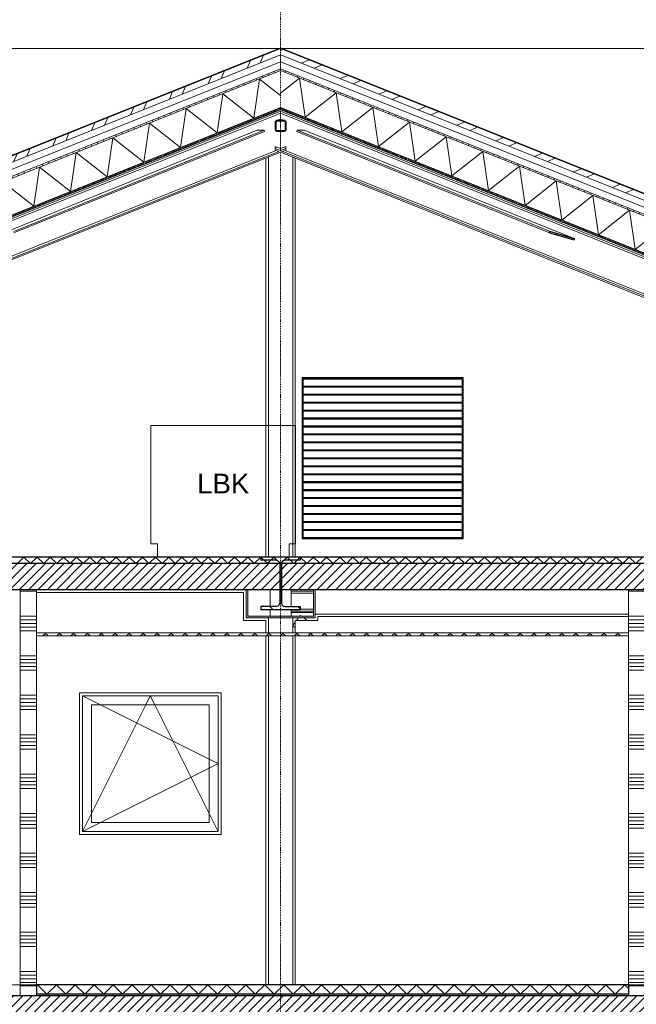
# Model space of a CAD drawing. Extents: x 0 to 92550, y 0 to 59400.
# Tile 28 of 37: x 33756 to 38442, y 42051 to 49534. Entities that reach past the tile are written whole.
import ezdxf
from ezdxf.xclip import XClip

# ---------------------------------------------------------------- set-up
doc = ezdxf.new("R2010")
doc.units = 0
doc.header["$MEASUREMENT"] = 0
doc.header["$XCLIPFRAME"] = 0
for name, pattern in [('Streep-punt fijn', [1251.000023, 626.000023, -312.5, 0, -312.5]), ('Streep-streepje', [1300, 1000, -100, 100, -100]), ('Streeplijn grof', [937.5, 625, -312.5]), ('Streeplijn ultragrof', [750, 500, -250])]:
    doc.linetypes.add(name, pattern=pattern)
for name, color, linetype in [('ZZ 21 Buitenwand spouwblad hsb', 7, 'Continuous'), ('ZZ 22 Binnenwand metal stud', 7, 'Continuous'), ('ZZ 23 Vloeren ongeïsoleerd', 7, 'Continuous'), ('ZZ 27 Dakconstructie', 7, 'Continuous'), ('ZZ 28 HDC staalconstructies', 7, 'Continuous'), ('ZZ 31 Ventilatieroosters', 7, 'Continuous'), ('ZZ 41 Buitenwandafwerking gevelhout', 7, 'Continuous'), ('ZZ 42 Aftimmerwerk algemeen', 7, 'Continuous'), ('ZZ 43 Vloerafwerking algemeen', 7, 'Continuous'), ('ZZ 43 Vloerafwerking dekvloer', 7, 'Continuous'), ('ZZ 45 Plafond koofconstructies', 7, 'Continuous'), ('ZZ 45 Plafond verlaagd plafond systeemplafond', 7, 'Continuous'), ('ZZ 47 Dakafwerking metalen dakbedekking', 7, 'Continuous'), ('ZZ 47 Dakrandafwerking', 7, 'Continuous'), ('ZZ 57 Ventilatie- en luchtbehandelingsinstallaties', 7, 'Continuous'), ('ZZ A Stramien', 7, 'Continuous'), ('ZZ B Bouwbesluitlijnen', 7, 'Continuous'), ('ZZ Info_tekst Algemeen', 7, 'Continuous')]:
    doc.layers.add(name, color=color, linetype=linetype)
doc.styles.add('GENERATED_STYLE_1', font='arial.ttf')
pattern_1 = [(45, (5738.867, 38400), (-35.35534, 35.35534), [])]
pattern_2 = [(135, (5738.87, 38400), (159.099, 159.099), []), (135, (5685.83, 38346.97), (159.099, 159.099), [])]

# ---------------------------------------------------------------- blocks, each defined once
blk = doc.blocks.new('*X3')
at = {"layer": 'ZZ 22 Binnenwand metal stud', "color": 7, "linetype": 'Continuous', "lineweight": 5, "ltscale": 0.01}
for p, q in [((38508.9, 45190.3), (38383.9, 45190.3)), ((38508.9, 45000), (38383.9, 45000)), ((38508.9, 44972.6), (38383.9, 44972.6)), ((38508.9, 44945.1), (38383.9, 44945.1)), ((38508.9, 44917.7), (38383.9, 44917.7)), ((38508.9, 44890.3), (38383.9, 44890.3)), ((38508.9, 44700), (38383.9, 44700)), ((38508.9, 44672.6), (38383.9, 44672.6)), ((38508.9, 44645.1), (38383.9, 44645.1)), ((38508.9, 44617.7), (38383.9, 44617.7)), ((38508.9, 44590.3), (38383.9, 44590.3)), ((38508.9, 44400), (38383.9, 44400)), ((38508.9, 44372.6), (38383.9, 44372.6)), ((38508.9, 44345.1), (38383.9, 44345.1)), ((38508.9, 44317.7), (38383.9, 44317.7)), ((38508.9, 44290.3), (38383.9, 44290.3)), ((38508.9, 44100), (38383.9, 44100)), ((38508.9, 44072.6), (38383.9, 44072.6)), ((38508.9, 44045.1), (38383.9, 44045.1)), ((38508.9, 44017.7), (38383.9, 44017.7)), ((38508.9, 43990.3), (38383.9, 43990.3)), ((38508.9, 43800), (38383.9, 43800)), ((38508.9, 43772.6), (38383.9, 43772.6)), ((38508.9, 43745.1), (38383.9, 43745.1)), ((38508.9, 43717.7), (38383.9, 43717.7)), ((38508.9, 43690.3), (38383.9, 43690.3)), ((38508.9, 43500), (38383.9, 43500)), ((38508.9, 43472.6), (38383.9, 43472.6)), ((38508.9, 43445.1), (38383.9, 43445.1)), ((38508.9, 43417.7), (38383.9, 43417.7)), ((38508.9, 43390.3), (38383.9, 43390.3)), ((38508.9, 43200), (38383.9, 43200)), ((38508.9, 43172.6), (38383.9, 43172.6)), ((38508.9, 43145.1), (38383.9, 43145.1)), ((38508.9, 43117.7), (38383.9, 43117.7)), ((38508.9, 43090.3), (38383.9, 43090.3)), ((38508.9, 42900), (38383.9, 42900)), ((38508.9, 42872.6), (38383.9, 42872.6)), ((38508.9, 42845.1), (38383.9, 42845.1)), ((38508.9, 42817.7), (38383.9, 42817.7)), ((38508.9, 42790.3), (38383.9, 42790.3)), ((38508.9, 42600), (38383.9, 42600)), ((38508.9, 42572.6), (38383.9, 42572.6)), ((38508.9, 42545.1), (38383.9, 42545.1)), ((38508.9, 42517.7), (38383.9, 42517.7)), ((38508.9, 42490.3), (38383.9, 42490.3)), ((38508.9, 42300), (38383.9, 42300)), ((38508.9, 42272.6), (38383.9, 42272.6)), ((38508.9, 42245.1), (38383.9, 42245.1)), ((38508.9, 42217.7), (38383.9, 42217.7)), ((38508.9, 42190.3), (38383.9, 42190.3))]:
    blk.add_line(p, q, dxfattribs=at)
blk = doc.blocks.new('*X6')
at = {"layer": 'ZZ 22 Binnenwand metal stud', "color": 7, "linetype": 'Continuous', "lineweight": 5, "ltscale": 0.01}
for p, q in [((33883.9, 45190.3), (33758.9, 45190.3)), ((33883.9, 45000), (33758.9, 45000)), ((33883.9, 44972.6), (33758.9, 44972.6)), ((33883.9, 44945.1), (33758.9, 44945.1)), ((33883.9, 44917.7), (33758.9, 44917.7)), ((33883.9, 44890.3), (33758.9, 44890.3)), ((33883.9, 44700), (33758.9, 44700)), ((33883.9, 44672.6), (33758.9, 44672.6)), ((33883.9, 44645.1), (33758.9, 44645.1)), ((33883.9, 44617.7), (33758.9, 44617.7)), ((33883.9, 44590.3), (33758.9, 44590.3)), ((33883.9, 44400), (33758.9, 44400)), ((33883.9, 44372.6), (33758.9, 44372.6)), ((33883.9, 44345.1), (33758.9, 44345.1)), ((33883.9, 44317.7), (33758.9, 44317.7)), ((33883.9, 44290.3), (33758.9, 44290.3)), ((33883.9, 44100), (33758.9, 44100)), ((33883.9, 44072.6), (33758.9, 44072.6)), ((33883.9, 44045.1), (33758.9, 44045.1)), ((33883.9, 44017.7), (33758.9, 44017.7)), ((33883.9, 43990.3), (33758.9, 43990.3)), ((33883.9, 43800), (33758.9, 43800)), ((33883.9, 43772.6), (33758.9, 43772.6)), ((33883.9, 43745.1), (33758.9, 43745.1)), ((33883.9, 43717.7), (33758.9, 43717.7)), ((33883.9, 43690.3), (33758.9, 43690.3)), ((33883.9, 43500), (33758.9, 43500)), ((33883.9, 43472.6), (33758.9, 43472.6)), ((33883.9, 43445.1), (33758.9, 43445.1)), ((33883.9, 43417.7), (33758.9, 43417.7)), ((33883.9, 43390.3), (33758.9, 43390.3)), ((33883.9, 43200), (33758.9, 43200)), ((33883.9, 43172.6), (33758.9, 43172.6)), ((33883.9, 43145.1), (33758.9, 43145.1)), ((33883.9, 43117.7), (33758.9, 43117.7)), ((33883.9, 43090.3), (33758.9, 43090.3)), ((33883.9, 42900), (33758.9, 42900)), ((33883.9, 42872.6), (33758.9, 42872.6)), ((33883.9, 42845.1), (33758.9, 42845.1)), ((33883.9, 42817.7), (33758.9, 42817.7)), ((33883.9, 42790.3), (33758.9, 42790.3)), ((33883.9, 42600), (33758.9, 42600)), ((33883.9, 42572.6), (33758.9, 42572.6)), ((33883.9, 42545.1), (33758.9, 42545.1)), ((33883.9, 42517.7), (33758.9, 42517.7)), ((33883.9, 42490.3), (33758.9, 42490.3)), ((33883.9, 42300), (33758.9, 42300)), ((33883.9, 42272.6), (33758.9, 42272.6)), ((33883.9, 42245.1), (33758.9, 42245.1)), ((33883.9, 42217.7), (33758.9, 42217.7)), ((33883.9, 42190.3), (33758.9, 42190.3))]:
    blk.add_line(p, q, dxfattribs=at)
blk = doc.blocks.new('*X25')
at = {"layer": 'ZZ 43 Vloerafwerking dekvloer', "color": 7, "linetype": 'Continuous', "lineweight": 5, "ltscale": 0.01}
for p, q in [((33883.9, 42193), (33890.9, 42200)), ((33890.9, 42200), (33962.9, 42128)), ((33962.9, 42128), (34034.9, 42200)), ((34034.9, 42200), (34106.9, 42128)), ((34106.9, 42128), (34178.9, 42200)), ((34178.9, 42200), (34250.9, 42128)), ((34250.9, 42128), (34322.9, 42200)), ((34322.9, 42200), (34394.9, 42128)), ((34394.9, 42128), (34466.9, 42200)), ((34466.9, 42200), (34538.9, 42128)), ((34538.9, 42128), (34610.9, 42200)), ((34610.9, 42200), (34682.9, 42128)), ((34682.9, 42128), (34754.9, 42200)), ((34754.9, 42200), (34826.9, 42128)), ((34826.9, 42128), (34898.9, 42200)), ((34898.9, 42200), (34970.9, 42128)), ((34970.9, 42128), (35042.9, 42200)), ((35042.9, 42200), (35114.9, 42128)), ((35114.9, 42128), (35186.9, 42200)), ((35186.9, 42200), (35258.9, 42128)), ((35258.9, 42128), (35330.9, 42200)), ((35330.9, 42200), (35402.9, 42128)), ((35402.9, 42128), (35474.9, 42200)), ((35474.9, 42200), (35546.9, 42128)), ((35546.9, 42128), (35618.9, 42200)), ((35618.9, 42200), (35690.9, 42128)), ((35690.9, 42128), (35762.9, 42200)), ((35762.9, 42200), (35834.9, 42128)), ((35834.9, 42128), (35906.9, 42200)), ((35906.9, 42200), (35978.9, 42128)), ((35978.9, 42128), (36050.9, 42200)), ((36050.9, 42200), (36122.9, 42128)), ((36122.9, 42128), (36194.9, 42200)), ((36194.9, 42200), (36266.9, 42128)), ((36266.9, 42128), (36338.9, 42200)), ((36338.9, 42200), (36410.9, 42128)), ((36410.9, 42128), (36482.9, 42200)), ((36482.9, 42200), (36554.9, 42128)), ((36554.9, 42128), (36626.9, 42200)), ((36626.9, 42200), (36698.9, 42128)), ((36698.9, 42128), (36770.9, 42200)), ((36770.9, 42200), (36842.9, 42128)), ((36842.9, 42128), (36914.9, 42200)), ((36914.9, 42200), (36986.9, 42128)), ((36986.9, 42128), (37058.9, 42200)), ((37058.9, 42200), (37130.9, 42128)), ((37130.9, 42128), (37202.9, 42200)), ((37202.9, 42200), (37274.9, 42128)), ((37274.9, 42128), (37346.9, 42200)), ((37346.9, 42200), (37418.9, 42128)), ((37418.9, 42128), (37490.9, 42200)), ((37490.9, 42200), (37562.9, 42128)), ((37562.9, 42128), (37634.9, 42200)), ((37634.9, 42200), (37706.9, 42128)), ((37706.9, 42128), (37778.9, 42200)), ((37778.9, 42200), (37850.9, 42128)), ((37850.9, 42128), (37922.9, 42200)), ((37922.9, 42200), (37994.9, 42128)), ((37994.9, 42128), (38066.9, 42200)), ((38066.9, 42200), (38138.9, 42128)), ((38138.9, 42128), (38210.9, 42200)), ((38210.9, 42200), (38282.9, 42128)), ((38282.9, 42128), (38354.9, 42200)), ((38354.9, 42200), (38383.9, 42171))]:
    blk.add_line(p, q, dxfattribs=at)
blk = doc.blocks.new('*X28')
at = {"layer": 'ZZ 43 Vloerafwerking algemeen', "linetype": 'Continuous', "lineweight": 0, "true_color": 0x000000}
blk.add_hatch(color=18, dxfattribs=at).paths.add_polyline_path([(33883.9, 42128), (33883.9, 42116), (38383.9, 42116), (38383.9, 42128)])
blk = doc.blocks.new('*X42')
at = {"layer": 'ZZ 43 Vloerafwerking dekvloer', "color": 7, "linetype": 'Continuous', "lineweight": 5, "ltscale": 0.01}
for p, q in [((33738.9, 45400), (33788.9, 45450)), ((33788.9, 45450), (33838.9, 45400)), ((33838.9, 45400), (33888.9, 45450)), ((33888.9, 45450), (33938.9, 45400)), ((33938.9, 45400), (33988.9, 45450)), ((33988.9, 45450), (34038.9, 45400)), ((34038.9, 45400), (34088.9, 45450)), ((34088.9, 45450), (34138.9, 45400)), ((34138.9, 45400), (34188.9, 45450)), ((34188.9, 45450), (34238.9, 45400)), ((34238.9, 45400), (34288.9, 45450)), ((34288.9, 45450), (34338.9, 45400)), ((34338.9, 45400), (34388.9, 45450)), ((34388.9, 45450), (34438.9, 45400)), ((34438.9, 45400), (34488.9, 45450)), ((34488.9, 45450), (34538.9, 45400)), ((34538.9, 45400), (34588.9, 45450)), ((34588.9, 45450), (34638.9, 45400)), ((34638.9, 45400), (34688.9, 45450)), ((34688.9, 45450), (34738.9, 45400)), ((34738.9, 45400), (34788.9, 45450)), ((34788.9, 45450), (34838.9, 45400)), ((34838.9, 45400), (34888.9, 45450)), ((34888.9, 45450), (34938.9, 45400)), ((34938.9, 45400), (34988.9, 45450)), ((34988.9, 45450), (35038.9, 45400)), ((35038.9, 45400), (35088.9, 45450)), ((35088.9, 45450), (35138.9, 45400)), ((35138.9, 45400), (35188.9, 45450)), ((35188.9, 45450), (35238.9, 45400)), ((35238.9, 45400), (35288.9, 45450)), ((35288.9, 45450), (35338.9, 45400)), ((35338.9, 45400), (35388.9, 45450)), ((35388.9, 45450), (35438.9, 45400)), ((35438.9, 45400), (35488.9, 45450)), ((35488.9, 45450), (35538.9, 45400)), ((35538.9, 45400), (35588.9, 45450)), ((35588.9, 45450), (35638.9, 45400)), ((35638.9, 45400), (35688.9, 45450)), ((35688.9, 45450), (35738.9, 45400)), ((35738.9, 45400), (35788.9, 45450)), ((35788.9, 45450), (35838.9, 45400)), ((35838.9, 45400), (35888.9, 45450)), ((35888.9, 45450), (35938.9, 45400)), ((35938.9, 45400), (35988.9, 45450)), ((35988.9, 45450), (36038.9, 45400)), ((36038.9, 45400), (36088.9, 45450)), ((36088.9, 45450), (36138.9, 45400)), ((36138.9, 45400), (36188.9, 45450)), ((36188.9, 45450), (36238.9, 45400)), ((36238.9, 45400), (36288.9, 45450)), ((36288.9, 45450), (36338.9, 45400)), ((36338.9, 45400), (36388.9, 45450)), ((36388.9, 45450), (36438.9, 45400)), ((36438.9, 45400), (36488.9, 45450)), ((36488.9, 45450), (36538.9, 45400)), ((36538.9, 45400), (36588.9, 45450)), ((36588.9, 45450), (36638.9, 45400)), ((36638.9, 45400), (36688.9, 45450)), ((36688.9, 45450), (36738.9, 45400)), ((36738.9, 45400), (36788.9, 45450)), ((36788.9, 45450), (36838.9, 45400)), ((36838.9, 45400), (36888.9, 45450)), ((36888.9, 45450), (36938.9, 45400)), ((36938.9, 45400), (36988.9, 45450)), ((36988.9, 45450), (37038.9, 45400)), ((37038.9, 45400), (37088.9, 45450)), ((37088.9, 45450), (37138.9, 45400)), ((37138.9, 45400), (37188.9, 45450)), ((37188.9, 45450), (37238.9, 45400)), ((37238.9, 45400), (37288.9, 45450)), ((37288.9, 45450), (37338.9, 45400)), ((37338.9, 45400), (37388.9, 45450)), ((37388.9, 45450), (37438.9, 45400)), ((37438.9, 45400), (37488.9, 45450)), ((37488.9, 45450), (37538.9, 45400)), ((37538.9, 45400), (37588.9, 45450)), ((37588.9, 45450), (37638.9, 45400)), ((37638.9, 45400), (37688.9, 45450)), ((37688.9, 45450), (37738.9, 45400)), ((37738.9, 45400), (37788.9, 45450)), ((37788.9, 45450), (37838.9, 45400)), ((37838.9, 45400), (37888.9, 45450)), ((37888.9, 45450), (37938.9, 45400)), ((37938.9, 45400), (37988.9, 45450)), ((37988.9, 45450), (38038.9, 45400)), ((38038.9, 45400), (38088.9, 45450)), ((38088.9, 45450), (38138.9, 45400)), ((38138.9, 45400), (38188.9, 45450)), ((38188.9, 45450), (38238.9, 45400)), ((38238.9, 45400), (38288.9, 45450)), ((38288.9, 45450), (38338.9, 45400)), ((38338.9, 45400), (38388.9, 45450)), ((38388.9, 45450), (38438.9, 45400)), ((38438.9, 45400), (38488.9, 45450))]:
    blk.add_line(p, q, dxfattribs=at)
blk = doc.blocks.new('*X48')
at = {"layer": 'ZZ 27 Dakconstructie', "color": 7, "linetype": 'Continuous', "lineweight": 5, "ltscale": 0.01}
for p, q in [((35882.3, 49088.8), (35738.9, 48975.9)), ((35882.3, 49088.8), (35925.1, 48791.6)), ((36161.1, 48977.3), (35925.1, 48791.6)), ((36161.1, 48977.3), (36203.9, 48680.1)), ((36439.8, 48865.8), (36203.9, 48680.1)), ((36439.8, 48865.8), (36482.6, 48568.6)), ((36718.6, 48754.3), (36482.6, 48568.6)), ((36718.6, 48754.3), (36761.4, 48457.2)), ((36997.3, 48642.8), (36761.4, 48457.2)), ((36997.3, 48642.8), (37040.1, 48345.7)), ((37276.1, 48531.3), (37040.1, 48345.7)), ((37276.1, 48531.3), (37318.9, 48234.2)), ((37554.8, 48419.8), (37318.9, 48234.2)), ((37554.8, 48419.8), (37597.6, 48122.7)), ((37833.6, 48308.3), (37597.6, 48122.7)), ((37833.6, 48308.3), (37876.4, 48011.2)), ((38112.3, 48196.8), (37876.4, 48011.2)), ((38112.3, 48196.8), (38155.1, 47899.7)), ((38391.1, 48085.3), (38155.1, 47899.7)), ((38391.1, 48085.3), (38433.9, 47788.2)), ((38669.8, 47973.8), (38433.9, 47788.2)), ((38669.8, 47973.8), (38712.6, 47676.7)), ((38948.6, 47862.3), (38712.6, 47676.7)), ((38948.6, 47862.3), (38991.4, 47565.2)), ((39227.3, 47750.8), (38991.4, 47565.2)), ((39227.3, 47750.8), (39270.1, 47453.7)), ((39506.1, 47639.3), (39270.1, 47453.7)), ((39506.1, 47639.3), (39548.9, 47342.2)), ((39784.8, 47527.8), (39548.9, 47342.2)), ((39784.8, 47527.8), (39827.6, 47230.7)), ((40063.6, 47416.3), (39827.6, 47230.7)), ((40063.6, 47416.3), (40106.4, 47119.2)), ((40342.3, 47304.8), (40106.4, 47119.2)), ((40342.3, 47304.8), (40385.1, 47007.7)), ((40621.1, 47193.3), (40385.1, 47007.7)), ((40621.1, 47193.3), (40663.9, 46896.2)), ((40899.8, 47081.8), (40663.9, 46896.2)), ((40899.8, 47081.8), (40942.6, 46784.7)), ((41178.6, 46970.3), (40942.6, 46784.7)), ((41178.6, 46970.3), (41221.4, 46673.2)), ((41457.3, 46858.8), (41221.4, 46673.2)), ((41457.3, 46858.8), (41500.1, 46561.7)), ((41736.1, 46747.3), (41500.1, 46561.7)), ((41736.1, 46747.3), (41778.9, 46450.2)), ((42014.8, 46635.8), (41778.9, 46450.2)), ((42014.8, 46635.8), (42057.6, 46338.7)), ((42293.6, 46524.3), (42057.6, 46338.7)), ((42293.6, 46524.3), (42336.4, 46227.2)), ((42572.3, 46412.8), (42336.4, 46227.2)), ((42572.3, 46412.8), (42615.1, 46115.7)), ((42838.9, 46291.7), (42615.1, 46115.7))]:
    blk.add_line(p, q, dxfattribs=at)
blk = doc.blocks.new('*X49')
at = {"layer": 'ZZ 27 Dakconstructie', "color": 7, "linetype": 'Continuous', "lineweight": 5, "ltscale": 0.01}
for p, q in [((35536.5, 48785.2), (35579.3, 49082.3)), ((35738.9, 48956.8), (35579.3, 49082.3)), ((35257.7, 48673.7), (35300.5, 48970.8)), ((35536.5, 48785.2), (35300.5, 48970.8)), ((34979, 48562.2), (35021.8, 48859.3)), ((35257.7, 48673.7), (35021.8, 48859.3)), ((34700.2, 48450.7), (34743, 48747.8)), ((34979, 48562.2), (34743, 48747.8)), ((34421.5, 48339.2), (34464.3, 48636.3)), ((34700.2, 48450.7), (34464.3, 48636.3)), ((34142.7, 48227.7), (34185.5, 48524.8)), ((34421.5, 48339.2), (34185.5, 48524.8)), ((33864, 48116.2), (33906.8, 48413.3)), ((34142.7, 48227.7), (33906.8, 48413.3)), ((33585.2, 48004.7), (33628, 48301.8)), ((33864, 48116.2), (33628, 48301.8)), ((33306.5, 47893.2), (33349.3, 48190.3)), ((33585.2, 48004.7), (33349.3, 48190.3)), ((33027.7, 47781.7), (33070.5, 48078.8)), ((33306.5, 47893.2), (33070.5, 48078.8)), ((32749, 47670.2), (32791.8, 47967.3)), ((33027.7, 47781.7), (32791.8, 47967.3)), ((32470.2, 47558.7), (32513, 47855.8)), ((32749, 47670.2), (32513, 47855.8)), ((32191.5, 47447.2), (32234.3, 47744.3)), ((32470.2, 47558.7), (32234.3, 47744.3)), ((31912.7, 47335.7), (31955.5, 47632.8)), ((32191.5, 47447.2), (31955.5, 47632.8)), ((31634, 47224.2), (31676.8, 47521.3)), ((31912.7, 47335.7), (31676.8, 47521.3)), ((31355.2, 47112.7), (31398, 47409.8)), ((31634, 47224.2), (31398, 47409.8)), ((31076.5, 47001.2), (31119.3, 47298.3)), ((31355.2, 47112.7), (31119.3, 47298.3)), ((30797.7, 46889.7), (30840.5, 47186.8)), ((31076.5, 47001.2), (30840.5, 47186.8)), ((30519, 46778.2), (30561.8, 47075.3)), ((30797.7, 46889.7), (30561.8, 47075.3)), ((30240.2, 46666.7), (30283, 46963.8)), ((30519, 46778.2), (30283, 46963.8)), ((29961.5, 46555.2), (30004.3, 46852.3)), ((30240.2, 46666.7), (30004.3, 46852.3)), ((29688.9, 46486.4), (29725.5, 46740.8)), ((29961.5, 46555.2), (29725.5, 46740.8))]:
    blk.add_line(p, q, dxfattribs=at)
blk = doc.blocks.new('Drawing_1_1', base_point=(5738.9, 38400))
at = {"layer": 'ZZ 23 Vloeren ongeïsoleerd', "linetype": 'Continuous', "lineweight": 0, "true_color": 0x000000}
h = blk.add_hatch(dxfattribs=at)
h.set_pattern_fill('220_Gewapend_beton___pre_62', color=18, style=0, pattern_type=2)
h.set_pattern_definition(pattern_1)
h.paths.add_polyline_path([(28246.1, 45200), (35732.1, 45200), (35732.1, 45399), (35731.8, 45400), (28246.1, 45400)])
h = blk.add_hatch(dxfattribs=at)
h.set_pattern_fill('220_Gewapend_beton___pre_62', color=18, style=0, pattern_type=2)
h.set_pattern_definition(pattern_1)
h.paths.add_polyline_path([(35745.9, 45400), (35745.6, 45399), (35745.6, 45200), (43238.9, 45200), (43238.9, 45400)])
h = blk.add_hatch(dxfattribs=at)
h.set_pattern_fill('220_Gewapend_beton___pre_62', color=18, style=0, pattern_type=2)
h.set_pattern_definition(pattern_1)
h.paths.add_polyline_path([(19723.9, 42116), (19723.9, 41856), (43238.9, 41856), (43238.9, 42116)])
at = {"layer": 'ZZ 27 Dakconstructie', "linetype": 'Continuous', "lineweight": 0, "true_color": 0x000000}
h = blk.add_hatch(dxfattribs=at)
h.set_pattern_fill('325_Hout_plaatmateriaal__BC', color=18, style=0, pattern_type=2)
h.set_pattern_definition([(111.80141, (5738.867, 38400), (46.423835, 18.56953), [])])
h.paths.add_polyline_path([(35738.9, 49159.1), (29688.9, 46739.1), (29688.9, 46726.2), (35738.9, 49146.2)])
h = blk.add_hatch(dxfattribs=at)
h.set_pattern_fill('325_Hout_plaatmateriaal__BC', color=18, style=0, pattern_type=2)
h.set_pattern_definition([(68.19859, (5738.867, 38400), (-46.423835, 18.569534), [])])
h.paths.add_polyline_path([(35738.9, 49159.1), (35738.9, 49146.2), (42838.9, 46306.2), (42838.9, 46319.1)])
h = blk.add_hatch(dxfattribs=at)
h.set_pattern_fill('930_Lijnen_vert_200_0001', color=18, style=0, pattern_type=2)
h.set_pattern_definition([(111.8014, (5738.87, 38400), (185.6953, 74.2781), [])])
h.paths.add_polyline_path([(29688.9, 46430), (35738.9, 48850), (35738.9, 48866.2), (29688.9, 46446.2)])
h = blk.add_hatch(dxfattribs=at)
h.set_pattern_fill('930_Lijnen_vert_200_0001', color=18, style=0, pattern_type=2)
h.set_pattern_definition([(68.1986, (5738.87, 38400), (-185.6953, 74.2781), [])])
h.paths.add_polyline_path([(35738.9, 48850), (42838.9, 46010), (42838.9, 46026.2), (35738.9, 48866.2)])
at = {"layer": 'ZZ 28 HDC staalconstructies', "linetype": 'Continuous', "lineweight": 0, "true_color": 0x000000}
h = blk.add_hatch(dxfattribs=at)
h.set_pattern_fill('515_Staal_0001', color=18, style=0, pattern_type=2)
h.set_pattern_definition(pattern_2)
h.paths.add_polyline_path([(35775.9, 48763.2), (35768.9, 48766.2), (35708.9, 48766.2), (35701.8, 48763.2), (35698.9, 48756.2), (35698.9, 48696.2), (35701.8, 48689.1), (35708.9, 48686.2), (35768.9, 48686.2), (35775.9, 48689.1), (35778.9, 48696.2), (35778.9, 48756.2)])
h.paths.add_polyline_path([(35768.9, 48761.2), (35772.4, 48759.7), (35773.9, 48756.2), (35773.9, 48696.2), (35772.4, 48692.6), (35768.9, 48691.2), (35708.9, 48691.2), (35705.3, 48692.6), (35703.9, 48696.2), (35703.9, 48756.2), (35705.3, 48759.7), (35708.9, 48761.2)], flags=0)
h = blk.add_hatch(dxfattribs=at)
h.set_pattern_fill('515_Staal_0001', color=18, style=0, pattern_type=2)
h.set_pattern_definition([(45, (5738.87, 38400), (-159.099, 159.099), []), (45, (5685.83, 38453.03), (-159.099, 159.099), [])])
h.paths.add_polyline_path([(37781.7, 47914.8), (37968.9, 47861.1), (37968.9, 47871.7), (37781.7, 47925.3)])
h = blk.add_hatch(dxfattribs=at)
h.set_pattern_fill('515_Staal_0001', color=18, style=0, pattern_type=2)
h.set_pattern_definition(pattern_2)
h.paths.add_polyline_path([(35588.9, 45074), (35588.9, 45050), (35888.9, 45050), (35888.9, 45074), (35772.6, 45074), (35759.1, 45077.6), (35749.2, 45087.5), (35745.6, 45101), (35745.6, 45399), (35745.9, 45400), (35731.8, 45400), (35732.1, 45399), (35732.1, 45101), (35728.5, 45087.5), (35718.6, 45077.6), (35705.1, 45074)])
at = {"layer": 'ZZ 45 Plafond koofconstructies', "linetype": 'Continuous', "lineweight": 0, "true_color": 0x7f7f7f}
for points in [[(35476.9, 45200), (35476.9, 45000), (35488.9, 45000), (35488.9, 45200)], [(35988.9, 45000), (36000.9, 45000), (36000.9, 45200), (35988.9, 45200)], [(36000.9, 45000), (35476.9, 45000), (35476.9, 44988), (36000.9, 44988)]]:
    blk.add_hatch(color=8, dxfattribs=at).paths.add_polyline_path(points)
at = {"layer": 'ZZ 45 Plafond verlaagd plafond systeemplafond', "linetype": 'Continuous', "lineweight": 0, "true_color": 0x000000}
h = blk.add_hatch(dxfattribs=at)
h.set_pattern_fill('415_Isolatie_ruit_0001', color=18, style=0, pattern_type=2)
h.set_pattern_definition([(45, (5738.87, 38400), (-53.03301, 53.03301), []), (135, (5738.87, 38400), (53.03301, 53.03301), [])])
h.paths.add_polyline_path([(33883.9, 44850), (38383.9, 44850), (38383.9, 44875), (33883.9, 44875)])
at = {"layer": 'ZZ 47 Dakafwerking metalen dakbedekking', "linetype": 'Continuous', "lineweight": 0, "true_color": 0x000000}
h = blk.add_hatch(dxfattribs=at)
h.set_pattern_fill('515_Staal_0001', color=18, style=0, pattern_type=2)
h.set_pattern_definition([(66.8014, (5738.87, 38400), (-206.8076, 88.6318), []), (66.8014, (5669.93, 38429.54), (-206.8076, 88.6318), [])])
h.paths.add_polyline_path([(29579.3, 46851.5), (29596, 46809.7), (35738.9, 49266.8), (35738.9, 49315.3)])
h = blk.add_hatch(dxfattribs=at)
h.set_pattern_fill('515_Staal_0001', color=18, style=0, pattern_type=2)
h.set_pattern_definition([(23.1986, (5738.87, 38400), (-88.6318, 206.8076), []), (23.1986, (5709.32, 38468.94), (-88.6318, 206.8076), [])])
h.paths.add_polyline_path([(35738.9, 49266.8), (42931.7, 46389.7), (42948.4, 46431.5), (35738.9, 49315.3)])
at = {"layer": 'ZZ 21 Buitenwand spouwblad hsb', "color": 7, "linetype": 'Continuous', "lineweight": 5, "ltscale": 0.01}
for p, q in [((35626.9, 45450), (35626.9, 48482)), ((35850.9, 45450), (35850.9, 48482)), ((35901.9, 46814), (37126.9, 46814)), ((35901.9, 45589), (35901.9, 46814)), ((37126.9, 46814), (37126.9, 45589)), ((37126.9, 45589), (35901.9, 45589)), ((35456.9, 45180), (33883.9, 45180)), ((35456.9, 44968), (35456.9, 45180)), ((36020.9, 44997), (36020.9, 44968)), ((38383.9, 44997), (36020.9, 44997)), ((35626.9, 44968), (35456.9, 44968)), ((35626.9, 44875), (35626.9, 44968)), ((36020.9, 44968), (35850.9, 44968)), ((35850.9, 44875), (35850.9, 44968)), ((35626.9, 42200), (35626.9, 44850)), ((35850.9, 42200), (35850.9, 44850)), ((34210.9, 43342), (34210.9, 44418)), ((34210.9, 44418), (35286.9, 44418)), ((35286.9, 44418), (35286.9, 43342)), ((35286.9, 43342), (34210.9, 43342))]:
    blk.add_line(p, q, dxfattribs=at)
at = {"layer": 'ZZ 22 Binnenwand metal stud', "color": 7, "linetype": 'Continuous', "lineweight": 15, "ltscale": 0.01}
for p, q in [((33758.9, 45200), (33758.9, 42116)), ((33883.9, 45200), (33883.9, 44875)), ((38383.9, 45200), (38383.9, 44875)), ((33883.9, 44875), (33883.9, 44850)), ((33883.9, 44850), (33883.9, 42200)), ((38383.9, 44875), (38383.9, 44850)), ((38383.9, 44850), (38383.9, 42200)), ((33883.9, 42128), (33883.9, 42116)), ((38383.9, 42128), (38383.9, 42116))]:
    blk.add_line(p, q, dxfattribs=at)
at = {"layer": 'ZZ 23 Vloeren ongeïsoleerd', "color": 7, "linetype": 'Continuous', "lineweight": 25, "ltscale": 0.01}
for p, q in [((35476.9, 45200), (33883.9, 45200)), ((35488.9, 45200), (35476.9, 45200)), ((35988.9, 45200), (35488.9, 45200)), ((36000.9, 45200), (35988.9, 45200)), ((38383.9, 45200), (36000.9, 45200))]:
    blk.add_line(p, q, dxfattribs=at)
at = {"layer": 'ZZ 23 Vloeren ongeïsoleerd', "color": 7, "linetype": 'Continuous', "lineweight": 25, "ltscale": 0.01, "flags": 128}
for points in [[(43138.9, 45400), (29861.9, 45400), (29846.9, 45400), (29706.9, 45400), (29688.9, 45400), (26788.9, 45400), (26770.9, 45400), (26630.9, 45400), (26615.9, 45400), (19868.9, 45400), (19803.9, 45400)], [(33883.9, 45200), (33758.9, 45200), (33753.9, 45200), (33628.9, 45200)], [(38638.9, 45200), (38513.9, 45200), (38508.9, 45200), (38383.9, 45200)], [(43138.9, 42116), (38638.9, 42116), (38513.9, 42116), (38508.9, 42116), (38383.9, 42116), (33883.9, 42116), (33758.9, 42116), (33753.9, 42116), (33628.9, 42116), (29128.9, 42116), (29003.9, 42116), (28998.9, 42116), (28873.9, 42116), (24903.9, 42116), (24833.9, 42116), (24828.9, 42116), (24758.9, 42116), (19868.9, 42116), (19798.9, 42116), (19793.9, 42116), (19723.9, 42116)]]:
    blk.add_lwpolyline(points, dxfattribs=at)
at = {"layer": 'ZZ 27 Dakconstructie', "color": 7, "linetype": 'Continuous', "lineweight": 9, "ltscale": 0.01}
for p, q in [((35738.9, 49213), (29688.9, 46793)), ((35738.9, 49213), (42838.9, 46373)), ((35738.9, 49159.1), (29688.9, 46739.1)), ((35738.9, 49146.2), (29688.9, 46726.2)), ((35738.9, 49159.1), (42838.9, 46319.1)), ((35738.9, 49146.2), (42838.9, 46306.2)), ((35738.9, 48866.2), (29688.9, 46446.2)), ((35738.9, 48866.2), (42838.9, 46026.2)), ((35738.9, 48850), (29861.9, 46499.2)), ((35738.9, 48850), (42838.9, 46010))]:
    blk.add_line(p, q, dxfattribs=at)
at = {"layer": 'ZZ 28 HDC staalconstructies', "color": 7, "linetype": 'Continuous', "lineweight": 5, "ltscale": 0.01}
for p, q in [((29861.9, 46499.2), (35724.5, 48844.2)), ((29861.9, 46487.6), (35738.9, 48838.4)), ((29861.9, 46471.5), (35698.9, 48806.3)), ((35698.9, 48806.3), (35738.9, 48822.3)), ((35704.3, 48836.1), (35704.2, 48836.1)), ((35724.5, 48844.2), (35724.4, 48844.2)), ((35738.9, 48850), (35738.8, 48850)), ((35738.9, 48850), (35738.9, 48850)), ((35738.9, 48838.4), (35738.9, 48836.3)), ((43066.9, 45907.2), (35738.9, 48838.4)), ((35738.9, 48830.4), (35738.9, 48836.3)), ((35738.9, 48822.3), (35738.9, 48830.4)), ((43066.9, 45891.1), (35738.9, 48822.3)), ((35753.3, 48844.2), (35753.3, 48844.2)), ((43066.9, 45918.8), (35753.3, 48844.2)), ((35773.5, 48836.1), (35773.5, 48836.1)), ((35738.8, 48778.1), (35708.9, 48766.2)), ((35738.9, 48778.2), (35738.8, 48778.1)), ((35738.9, 48778.2), (35768.9, 48766.2)), ((33525.8, 47870.4), (35560.3, 48693.9)), ((33712, 47924), (35614, 48693.9)), ((33712, 47913.4), (35616.8, 48684.4)), ((35560.3, 48693.9), (35614, 48693.9)), ((35614, 48693.9), (35616.8, 48684.4)), ((35861.9, 48684.7), (35864.6, 48694.1)), ((37781.7, 47914.8), (35861.9, 48684.7)), ((37781.7, 47925.3), (35864.6, 48694.1)), ((35864.6, 48694.1), (35918, 48694.1)), ((37968.9, 47871.7), (35918, 48694.1)), ((35738.9, 48554.5), (35698.9, 48570.5)), ((35698.9, 48562.4), (35698.9, 48570.5)), ((35698.9, 48556.5), (35698.9, 48562.4)), ((35738.9, 48554.5), (35778.9, 48570.5)), ((35778.9, 48570.5), (35778.9, 48562.4)), ((35778.9, 48562.4), (35778.9, 48556.5)), ((29861.9, 46203.7), (35704.3, 48540.7)), ((29861.9, 46187.6), (35724.5, 48532.6)), ((29861.9, 46176), (35738.9, 48526.8)), ((35698.9, 48554.4), (35698.9, 48556.5)), ((35698.9, 48542.8), (35698.9, 48554.4)), ((43105.9, 45591.6), (35698.9, 48554.4)), ((35724.5, 48532.6), (35698.9, 48542.8)), ((35738.9, 48546.4), (35738.9, 48554.5)), ((35738.9, 48538.4), (35778.9, 48554.4)), ((35738.9, 48540.5), (35738.9, 48546.4)), ((35738.9, 48538.4), (35738.9, 48540.5)), ((35738.9, 48538.4), (35753.3, 48532.6)), ((43105.9, 45580), (35738.9, 48526.8)), ((35753.3, 48532.6), (35778.9, 48542.8)), ((43105.9, 45607.7), (35773.5, 48540.7)), ((35778.9, 48556.5), (35778.9, 48554.4)), ((35778.9, 48554.4), (35778.9, 48542.8)), ((35658.9, 45074), (35658.9, 45200)), ((35818.9, 45074), (35818.9, 45200)), ((35819.5, 45190.5), (35819.5, 45200)), ((35819.5, 45188.5), (35819.5, 45190.5)), ((35988.9, 45190.5), (35819.5, 45190.5)), ((35819.5, 45183), (35819.5, 45188.5)), ((35819.5, 45175.5), (35819.5, 45183)), ((35819.5, 45074), (35819.5, 45175.5)), ((35988.9, 45175.5), (35819.5, 45175.5)), ((35658.9, 45000), (35658.9, 45050)), ((35818.9, 45000), (35818.9, 45050)), ((35819.5, 45046), (35819.5, 45050)), ((35819.5, 45040.5), (35819.5, 45046)), ((35988.9, 45053.5), (35888.9, 45053.5)), ((35819.5, 45038.5), (35819.5, 45040.5)), ((35819.5, 45029), (35819.5, 45038.5)), ((35988.9, 45038.5), (35819.5, 45038.5)), ((35988.9, 45029), (35819.5, 45029)), ((35876.1, 44988), (35860.3, 44968)), ((35860.3, 44968), (35876.1, 44988)), ((35890.9, 45006.9), (35885.5, 45000)), ((35885.6, 45000), (35891, 45006.9)), ((35899.7, 45000), (35891, 45006.9)), ((35940.3, 44968), (35914.9, 44988)), ((35850.9, 44956), (35830.9, 44930.6)), ((35830.9, 44930.6), (35850.9, 44956)), ((35850.9, 44911.1), (35830.9, 44926.9)), ((35850.9, 44911.1), (35830.9, 44926.9))]:
    blk.add_line(p, q, dxfattribs=at)
at = {"layer": 'ZZ 28 HDC staalconstructies', "color": 7, "linetype": 'Continuous', "lineweight": 25, "ltscale": 0.01}
for p, q in [((37781.7, 47925.3), (37781.7, 47914.8)), ((37781.7, 47925.3), (37968.9, 47871.7)), ((37781.7, 47914.8), (37968.9, 47861.1)), ((37968.9, 47871.7), (37968.9, 47861.1)), ((35588.9, 45450), (35588.9, 45426)), ((35718.6, 45422.4), (35728.5, 45412.5)), ((35759.1, 45422.4), (35749.2, 45412.5)), ((35888.9, 45450), (35888.9, 45426)), ((35588.9, 45074), (35588.9, 45050)), ((35888.9, 45050), (35588.9, 45050)), ((35728.5, 45087.5), (35718.6, 45077.6)), ((35749.2, 45087.5), (35759.1, 45077.6)), ((35888.9, 45074), (35888.9, 45050))]:
    blk.add_line(p, q, dxfattribs=at)
at = {"layer": 'ZZ 28 HDC staalconstructies', "color": 7, "linetype": 'Continuous', "lineweight": 25, "ltscale": 0.01, "flags": 128}
for points in [[(35701.8, 48763.2), (35698.9, 48756.2), (35698.9, 48696.2), (35701.8, 48689.1)], [(35775.9, 48763.2), (35768.9, 48766.2), (35708.9, 48766.2), (35701.8, 48763.2)], [(35705.3, 48759.7), (35703.9, 48756.2), (35703.9, 48696.2), (35705.3, 48692.6)], [(35772.4, 48759.7), (35768.9, 48761.2), (35708.9, 48761.2), (35705.3, 48759.7)], [(35772.4, 48759.7), (35773.9, 48756.2), (35773.9, 48696.2), (35772.4, 48692.6)], [(35775.9, 48763.2), (35778.9, 48756.2), (35778.9, 48696.2), (35775.9, 48689.1)], [(35701.8, 48689.1), (35708.9, 48686.2), (35768.9, 48686.2), (35775.9, 48689.1)], [(35705.3, 48692.6), (35708.9, 48691.2), (35768.9, 48691.2), (35772.4, 48692.6)], [(35718.6, 45422.4), (35705.1, 45426), (35588.9, 45426)], [(35888.9, 45426), (35772.6, 45426), (35759.1, 45422.4)], [(35728.5, 45412.5), (35732.1, 45399), (35732.1, 45101), (35728.5, 45087.5)], [(35749.2, 45412.5), (35745.6, 45399), (35745.6, 45101), (35749.2, 45087.5)], [(35718.6, 45077.6), (35705.1, 45074), (35588.9, 45074)], [(35759.1, 45077.6), (35772.6, 45074), (35888.9, 45074)]]:
    blk.add_lwpolyline(points, dxfattribs=at)
at = {"layer": 'ZZ 31 Ventilatieroosters', "color": 7, "linetype": 'Continuous', "lineweight": 5, "ltscale": 0.01}
for p, q in [((35909.4, 46806.5), (35909.4, 45596.5)), ((37119.4, 46806.5), (35909.4, 46806.5)), ((37119.4, 46803.7), (35909.4, 46803.7)), ((37119.4, 46801.2), (35909.4, 46801.2)), ((37119.4, 45596.5), (37119.4, 46806.5)), ((35909.4, 46748.8), (37119.4, 46748.8)), ((37119.4, 46743.2), (35909.4, 46743.2)), ((37119.4, 46740.7), (35909.4, 46740.7)), ((35909.4, 46688.3), (37119.4, 46688.3)), ((37119.4, 46682.7), (35909.4, 46682.7)), ((37119.4, 46680.2), (35909.4, 46680.2)), ((35909.4, 46627.8), (37119.4, 46627.8)), ((37119.4, 46622.2), (35909.4, 46622.2)), ((37119.4, 46619.7), (35909.4, 46619.7)), ((35909.4, 46567.3), (37119.4, 46567.3)), ((37119.4, 46561.7), (35909.4, 46561.7)), ((37119.4, 46559.2), (35909.4, 46559.2)), ((35909.4, 46506.8), (37119.4, 46506.8)), ((37119.4, 46501.2), (35909.4, 46501.2)), ((37119.4, 46498.7), (35909.4, 46498.7)), ((35909.4, 46446.3), (37119.4, 46446.3)), ((37119.4, 46440.7), (35909.4, 46440.7)), ((37119.4, 46438.2), (35909.4, 46438.2)), ((35909.4, 46385.8), (37119.4, 46385.8)), ((37119.4, 46380.2), (35909.4, 46380.2)), ((37119.4, 46377.7), (35909.4, 46377.7)), ((35909.4, 46325.3), (37119.4, 46325.3)), ((37119.4, 46319.7), (35909.4, 46319.7)), ((37119.4, 46317.2), (35909.4, 46317.2)), ((35909.4, 46264.8), (37119.4, 46264.8)), ((37119.4, 46259.2), (35909.4, 46259.2)), ((37119.4, 46256.7), (35909.4, 46256.7)), ((35909.4, 46204.3), (37119.4, 46204.3)), ((37119.4, 46198.7), (35909.4, 46198.7)), ((37119.4, 46196.2), (35909.4, 46196.2)), ((35909.4, 46143.8), (37119.4, 46143.8)), ((37119.4, 46138.2), (35909.4, 46138.2)), ((37119.4, 46135.7), (35909.4, 46135.7)), ((35909.4, 46083.3), (37119.4, 46083.3)), ((37119.4, 46077.7), (35909.4, 46077.7)), ((37119.4, 46075.2), (35909.4, 46075.2)), ((35909.4, 46022.8), (37119.4, 46022.8)), ((37119.4, 46017.2), (35909.4, 46017.2)), ((37119.4, 46014.7), (35909.4, 46014.7)), ((35909.4, 45962.3), (37119.4, 45962.3)), ((37119.4, 45956.7), (35909.4, 45956.7)), ((37119.4, 45954.2), (35909.4, 45954.2)), ((35909.4, 45901.8), (37119.4, 45901.8)), ((37119.4, 45896.2), (35909.4, 45896.2)), ((37119.4, 45893.7), (35909.4, 45893.7)), ((35909.4, 45841.3), (37119.4, 45841.3)), ((37119.4, 45835.7), (35909.4, 45835.7)), ((37119.4, 45833.2), (35909.4, 45833.2)), ((35909.4, 45780.8), (37119.4, 45780.8)), ((37119.4, 45775.2), (35909.4, 45775.2)), ((37119.4, 45772.7), (35909.4, 45772.7)), ((35909.4, 45720.3), (37119.4, 45720.3)), ((37119.4, 45714.7), (35909.4, 45714.7)), ((37119.4, 45712.2), (35909.4, 45712.2)), ((35909.4, 45659.8), (37119.4, 45659.8)), ((37119.4, 45654.2), (35909.4, 45654.2)), ((37119.4, 45651.7), (35909.4, 45651.7)), ((35909.4, 45599.3), (37119.4, 45599.3)), ((35909.4, 45596.5), (37119.4, 45596.5))]:
    blk.add_line(p, q, dxfattribs=at)
at = {"layer": 'ZZ 41 Buitenwandafwerking gevelhout', "color": 7, "linetype": 'Streeplijn ultragrof', "lineweight": 5, "ltscale": 0.01}
blk.add_line((7788.9, 49315.3), (45738.9, 49315.3), dxfattribs=at)
at = {"layer": 'ZZ 41 Buitenwandafwerking gevelhout', "color": 7, "linetype": 'Streep-streepje', "lineweight": 15, "ltscale": 0.01}
for p, q in [((7788.9, 45450), (45738.9, 45450)), ((7788.9, 42200), (45738.9, 42200))]:
    blk.add_line(p, q, dxfattribs=at)
at = {"layer": 'ZZ 41 Buitenwandafwerking gevelhout', "color": 7, "linetype": 'Continuous', "lineweight": 5, "ltscale": 0.01}
for p, q in [((34233.9, 44327), (34233.9, 44395)), ((34233.9, 44395), (35263.9, 44395)), ((34233.9, 44395), (34369.9, 44327)), ((34714.9, 44327), (34748.9, 44395)), ((34782.9, 44327), (34748.9, 44395)), ((35263.9, 44395), (35263.9, 44327)), ((34233.9, 43433), (34233.9, 44327)), ((34301.9, 44327), (34301.9, 43433)), ((35195.9, 44327), (34301.9, 44327)), ((34301.9, 43501), (34714.9, 44327)), ((34369.9, 44327), (35195.9, 43914)), ((35195.9, 43501), (34782.9, 44327)), ((35195.9, 43433), (35195.9, 44327)), ((35263.9, 44327), (35263.9, 43433)), ((35195.9, 43914), (35263.9, 43880)), ((35195.9, 43846), (35263.9, 43880)), ((34369.9, 43433), (35195.9, 43846)), ((34233.9, 43365), (34301.9, 43501)), ((35263.9, 43365), (35195.9, 43501)), ((34233.9, 43365), (34233.9, 43433)), ((34233.9, 43365), (34369.9, 43433)), ((34301.9, 43433), (35195.9, 43433)), ((35263.9, 43433), (35263.9, 43365)), ((35263.9, 43365), (34233.9, 43365))]:
    blk.add_line(p, q, dxfattribs=at)
at = {"layer": 'ZZ 42 Aftimmerwerk algemeen', "color": 7, "linetype": 'Continuous', "lineweight": 5, "ltscale": 0.01}
for p, q in [((35646.9, 45450), (35646.9, 48490)), ((35830.9, 45450), (35830.9, 48490)), ((35646.9, 44875), (35646.9, 44988)), ((35830.9, 44875), (35830.9, 44988)), ((35646.9, 42200), (35646.9, 44850)), ((35830.9, 42200), (35830.9, 44850))]:
    blk.add_line(p, q, dxfattribs=at)
at = {"layer": 'ZZ 43 Vloerafwerking dekvloer', "color": 7, "linetype": 'Continuous', "lineweight": 25, "ltscale": 0.01}
for p, q in [((35588.9, 45450), (29861.9, 45450)), ((35888.9, 45450), (35588.9, 45450)), ((43138.9, 45450), (35888.9, 45450)), ((33883.9, 42200), (33883.9, 42128)), ((38383.9, 42200), (33883.9, 42200)), ((38383.9, 42128), (33883.9, 42128)), ((38383.9, 42200), (38383.9, 42128))]:
    blk.add_line(p, q, dxfattribs=at)
at = {"layer": 'ZZ 45 Plafond koofconstructies', "color": 7, "linetype": 'Continuous', "lineweight": 9, "ltscale": 0.01}
for p, q in [((35476.9, 45200), (35476.9, 45000)), ((35488.9, 45200), (35488.9, 45000)), ((35988.9, 45200), (35988.9, 45000)), ((36000.9, 45200), (36000.9, 45000)), ((35476.9, 45000), (35476.9, 44988)), ((36000.9, 44988), (35476.9, 44988)), ((35988.9, 45000), (35488.9, 45000)), ((36000.9, 45000), (36000.9, 44988))]:
    blk.add_line(p, q, dxfattribs=at)
at = {"layer": 'ZZ 45 Plafond koofconstructies', "color": 7, "linetype": 'Continuous', "lineweight": 5, "ltscale": 0.01}
blk.add_line((36000.9, 45017), (38383.9, 45017), dxfattribs=at)
at = {"layer": 'ZZ 45 Plafond verlaagd plafond systeemplafond', "color": 7, "linetype": 'Continuous', "lineweight": 9, "ltscale": 0.01}
for p, q in [((38383.9, 44875), (33883.9, 44875)), ((38383.9, 44850), (33883.9, 44850))]:
    blk.add_line(p, q, dxfattribs=at)
at = {"layer": 'ZZ 47 Dakafwerking metalen dakbedekking', "color": 7, "linetype": 'Continuous', "lineweight": 9, "ltscale": 0.01}
for p, q in [((35738.9, 49315.3), (29579.3, 46851.5)), ((35738.9, 49315.3), (42948.4, 46431.5)), ((35738.9, 49266.8), (29688.9, 46846.8)), ((35738.9, 49266.8), (42838.9, 46426.8))]:
    blk.add_line(p, q, dxfattribs=at)
at = {"layer": 'ZZ 47 Dakrandafwerking', "color": 7, "linetype": 'Continuous', "lineweight": 5, "ltscale": 0.01}
for p in [(28887.2, 46580), (39257.9, 47913)]:
    blk.add_line(p, (35738.9, 49320.7), dxfattribs=at)
at = {"layer": 'ZZ 57 Ventilatie- en luchtbehandelingsinstallaties', "color": 7, "linetype": 'Continuous', "lineweight": 5, "ltscale": 0.01, "flags": 128}
blk.add_lwpolyline([(34753.3, 46450), (35853.3, 46450), (35853.3, 45550), (35803.3, 45550), (35803.3, 45450), (34803.3, 45450), (34803.3, 45550), (34753.3, 45550)], close=True, dxfattribs=at)
at = {"layer": 'ZZ A Stramien', "color": 7, "linetype": 'Streep-punt fijn', "lineweight": 9, "ltscale": 0.01}
blk.add_line((35738.9, 50900), (35738.9, 36400), dxfattribs=at)
at = {"layer": 'ZZ B Bouwbesluitlijnen', "color": 1, "linetype": 'Streeplijn grof', "lineweight": 35, "ltscale": 0.01}
for p, q in [((28238.9, 45858.1), (35738.9, 48858.1)), ((35738.9, 48858.1), (43520.9, 45745.3))]:
    blk.add_line(p, q, dxfattribs=at)
at = {"layer": 'ZZ 41 Buitenwandafwerking gevelhout', "color": 7, "linetype": 'Continuous', "lineweight": 25, "ltscale": 0.01}
for name in ['*X48', '*X49', '*X42', '*X6', '*X3', '*X25', '*X28']:
    blk.add_blockref(name, (0, 0), dxfattribs=at)
at = {"layer": 'ZZ Info_tekst Algemeen', "color": 7, "linetype": 'Continuous', "lineweight": 5, "insert": (35303.3, 46083.6), "char_height": 150, "attachment_point": 2, "style": 'GENERATED_STYLE_1'}
blk.add_mtext('\\A1;{\\pqc;\\fArial|b0|i0|c0|p0;\\W1.000000;LBK}', dxfattribs=at)

msp = doc.modelspace()

# ---------------------------------------------------------------- block references
at = {"color": 7, "linetype": 'Continuous', "lineweight": 25, "ltscale": 0.01}
ref = msp.add_blockref('Drawing_1_1', (5738.9, 38400), dxfattribs=at)
XClip(ref).set_block_clipping_path([(7788.8666666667, 35400), (46837.9746950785, 51400)])

doc.saveas('drawing.dxf')
